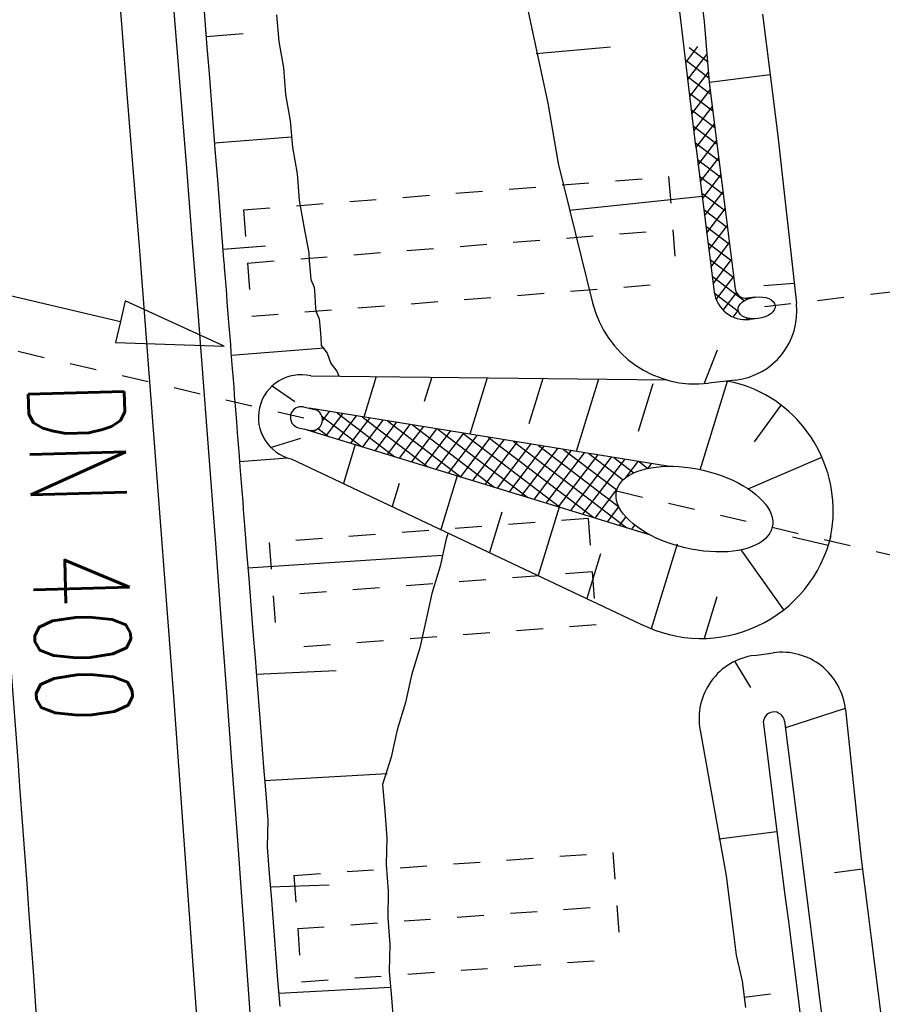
# Model space of a CAD drawing. Extents: x 447693 to 448165, y 439527 to 440695.
# Tile 10 of 88: x 447914 to 447930, y 439650 to 439669. Entities that reach past the tile are written whole.
import ezdxf

# ---------------------------------------------------------------- set-up
doc = ezdxf.new("R2010")
doc.units = 0
doc.header["$LTSCALE"] = 2
doc.header["$MEASUREMENT"] = 0
for name, pattern in [('ACAD_ISO05W100', [0.5, 0.25, -0.25]), ('AUSGEZOGEN', [0]), ('PUNKTX2', [0.5, 0.25, -0.25]), ('STRICHLINIEX2', [0.5, 0.25, -0.25])]:
    doc.linetypes.add(name, pattern=pattern)
doc.layers.get('0').update_dxf_attribs({"linetype": 'AUSGEZOGEN'})
for name, color, linetype in [('DB-Durchlässe', 15, 'CONTINUOUS'), ('DB-GRABEN', 15, 'AUSGEZOGEN'), ('DB-HZV-Stützscheiben', 15, 'CONTINUOUS'), ('DB-Wegboeschungen', 15, 'CONTINUOUS'), ('DB-Wegdurchlässe', 15, 'CONTINUOUS'), ('DB-Wege', 15, 'CONTINUOUS'), ('FBRTOP', 250, 'AUSGEZOGEN')]:
    doc.layers.add(name, color=color, linetype=linetype)
doc.styles.add('ROMANS', font='romans.shx', dxfattribs={"width": 0.8})

# ---------------------------------------------------------------- blocks, each defined once
blk = doc.blocks.new('*X391')
at = {"color": 0, "linetype": 'ByBlock'}
for p, q in [((57840.08882031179, -132760.5440485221), (58376.72935594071, -132223.9035128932)), ((58362.21671803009, -132184.1646739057), (58338.36456382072, -132160.3125196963)), ((58733.68185233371, -132237.4317566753), (58707.81245039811, -132211.5623547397)), ((58708.16734016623, -132210.6635802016), (58738.02536077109, -132180.8055595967)), ((53531.81605127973, -132295.8460445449), (53537.36177962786, -132290.3003161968)), ((53531.81605127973, -132614.0440960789), (53839.61266429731, -132306.2474830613)), ((54122.00307255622, -132716.921801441), (53704.18331807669, -132299.1020469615)), ((53753.23752472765, -132710.8206741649), (54141.86354896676, -132322.1946499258)), ((54445.55419073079, -132722.2748680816), (54040.10505640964, -132316.8257337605)), ((54066.25675685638, -132715.9994935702), (54453.12860518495, -132329.1276452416)), ((54769.10530890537, -132727.6279347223), (54369.83303914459, -132328.3556649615)), ((54379.27598898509, -132721.1783129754), (54768.40468942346, -132332.049612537)), ((55092.65642707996, -132732.9810013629), (54691.0077260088, -132331.3323002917)), ((54692.29522111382, -132726.3571323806), (55083.680773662, -132334.9715798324)), ((55005.31445324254, -132731.5359517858), (55398.95685790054, -132337.8935471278)), ((55415.95070175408, -132738.0772245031), (55012.182412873, -132334.308935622)), ((55318.33368537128, -132736.714771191), (55714.23294213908, -132340.8155144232)), ((55737.12538861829, -132741.0538598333), (55333.35709973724, -132337.2855709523)), ((55633.15623064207, -132740.0902774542), (56029.50902637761, -132343.7374817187)), ((56058.3000754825, -132744.0304951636), (55654.53178660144, -132340.2622062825)), ((55948.43231488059, -132743.0122447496), (56344.78511061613, -132346.6594490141)), ((56379.47476234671, -132747.0071304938), (55975.70647346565, -132343.2388416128)), ((56263.70839911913, -132745.934212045), (56660.06119485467, -132349.5814163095)), ((56700.64944921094, -132749.9837658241), (56296.88116032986, -132346.2154769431)), ((56578.98448335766, -132748.8561793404), (56975.33727909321, -132352.5033836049)), ((57021.82413607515, -132752.9604011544), (56618.05584719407, -132349.1921122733)), ((56894.2605675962, -132751.7781466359), (57290.61336333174, -132355.4253509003)), ((57342.99882293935, -132755.9370364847), (56939.23053405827, -132352.1687476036)), ((57209.53665183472, -132754.7001139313), (57605.88944757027, -132358.3473181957)), ((57664.17350980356, -132758.9136718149), (57260.40522092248, -132355.1453829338)), ((57524.81273607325, -132757.6220812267), (57921.16553180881, -132361.2692854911)), ((57985.34819666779, -132761.8903071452), (57581.57990778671, -132358.1220182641)), ((58286.37439063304, -132744.7184495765), (57902.75459465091, -132361.0986535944)), ((58155.80495558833, -132763.0259647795), (58554.6696904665, -132364.1612299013)), ((58501.04821759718, -132641.1942250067), (58209.87406745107, -132350.0200748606)), ((58651.74501836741, -132473.692974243), (58543.22079228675, -132365.1687481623)), ((53798.45195438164, -132711.5687348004), (53531.81605127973, -132444.9328316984))]:
    blk.add_line(p, q, dxfattribs=at)
blk = doc.blocks.new('*X396')
at = {"color": 0, "linetype": 'ByBlock'}
for p, q in [((61242.58695821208, -134131.016683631), (61255.75897088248, -134117.8446709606)), ((61255.27100533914, -134122.6248066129), (61247.50536772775, -134114.8591690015)), ((61103.33847635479, -134588.4632170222), (61250.61289411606, -134441.1887992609)), ((61250.23560385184, -134435.7874566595), (61173.24867968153, -134358.8005324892)), ((61360.40419108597, -134864.1540954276), (61098.99199163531, -134602.7418959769)), ((60964.08999449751, -135045.9097504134), (61297.46718643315, -134712.5325584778)), ((62342.54498649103, -134891.7007362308), (62275.86120071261, -134825.0169504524)), ((62442.96387749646, -134673.9215757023), (62426.99028793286, -134657.9479861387)), ((60407.09606706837, -136875.6958839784), (62301.00658145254, -134981.7853695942)), ((60824.84151264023, -135503.3562838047), (61399.33184498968, -134928.8659514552)), ((61940.86942246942, -135762.817378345), (61024.73530358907, -134846.6832594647)), ((62242.12609548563, -135109.4798967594), (62103.4267075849, -134970.7805088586)), ((60546.34454892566, -136418.2493505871), (61884.45867737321, -135080.1352221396)), ((60685.59303078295, -135960.8028171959), (61573.11647720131, -135073.2793707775)), ((61840.45053146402, -135980.5965388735), (60950.47861554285, -135090.6246229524)), ((62041.28831347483, -135545.0382178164), (61566.23975600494, -135069.9896603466)), ((62141.70720448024, -135327.2590572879), (61892.00657025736, -135077.5584230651)), ((61740.0316404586, -136198.3756994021), (60876.22192749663, -135334.5659864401)), ((60267.84758521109, -137333.1424173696), (62028.74156719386, -135572.2484353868)), ((61639.61274945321, -136416.1548599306), (60801.96523945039, -135578.5073499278)), ((61539.19385844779, -136633.9340204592), (60727.70855140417, -135822.4487134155)), ((61438.77496744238, -136851.7131809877), (60653.45186335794, -136066.3900769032)), ((60128.59910335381, -137790.5889507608), (61756.47655293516, -136162.7115011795)), ((61338.35607643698, -137069.4923415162), (60579.19517531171, -136310.331440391)), ((61237.93718543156, -137287.2715020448), (60504.93848726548, -136554.2728038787)), ((59989.35062149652, -138248.0354841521), (61484.21153867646, -136753.1745669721)), ((61137.51829442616, -137505.0506625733), (60430.68179921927, -136798.2141673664)), ((61037.09940342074, -137722.8298231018), (60356.42511117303, -137042.1555308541)), ((59850.10213963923, -138705.4820175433), (61211.94652441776, -137343.6376327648)), ((60936.68051241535, -137940.6089836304), (60282.16842312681, -137286.0968943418)), ((60836.26162140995, -138158.3881441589), (60207.91173508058, -137530.0382578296)), ((60735.84273040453, -138376.1673046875), (60133.65504703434, -137773.9796213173)), ((59710.85365778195, -139162.9285509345), (60939.68151015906, -137934.1006985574)), ((60635.42383939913, -138593.946465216), (60059.39835898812, -138017.920984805)), ((60535.0049483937, -138811.7256257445), (59985.1416709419, -138261.8623482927)), ((59571.60517592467, -139620.3750843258), (60667.41649590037, -138524.5637643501)), ((60434.58605738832, -139029.5047862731), (59910.88498289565, -138505.8037117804)), ((60334.16716638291, -139247.2839468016), (59836.62829484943, -138749.7450752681)), ((60233.7482753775, -139465.0631073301), (59762.37160680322, -138993.6864387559)), ((59432.35669406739, -140077.821617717), (60395.15148164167, -139115.0268301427)), ((60133.32938437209, -139682.8422678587), (59688.11491875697, -139237.6278022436)), ((60032.9104933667, -139900.6214283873), (59613.85823071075, -139481.5691657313)), ((59462.47681031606, -140365.8995530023), (60122.88646738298, -139705.4898959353)), ((59932.49160236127, -140118.4005889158), (59539.60154266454, -139725.5105292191)), ((59832.07271135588, -140336.1797494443), (59465.34485461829, -139969.4518927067)), ((59544.86301823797, -140367.1681078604), (59391.08816657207, -140213.3932561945)), ((59677.59275879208, -140468.9816560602), (59850.62145312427, -140295.952961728)), ((59293.10821221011, -140535.2681511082), (59299.21657031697, -140529.1597930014)), ((59325.38556221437, -140465.8887033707), (59316.83147852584, -140457.3346196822)), ((59731.65382035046, -140553.9589099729), (59695.71013108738, -140518.0152207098))]:
    blk.add_line(p, q, dxfattribs=at)

msp = doc.modelspace()

# ---------------------------------------------------------------- linework, layer by layer
at = {"layer": 'DB-Durchlässe', "linetype": 'STRICHLINIEX2'}
for p, q in [((447944.8938246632, 439665.2148304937), (447927.0169194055, 439663.1080553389)), ((447924.7387862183, 439659.7147225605), (447947.7104920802, 439654.3507369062))]:
    msp.add_line(p, q, dxfattribs=at)
at = {"layer": 'DB-Durchlässe', "linetype": 'Continuous'}
msp.add_ellipse((447927.3666299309, 439663.1492683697), major_axis=(0.347689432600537, 0.04391527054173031), ratio=0.5790446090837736, dxfattribs=at)
msp.add_ellipse((447926.1994928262, 439659.3736416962), major_axis=(-1.460706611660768, 0.3410808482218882), ratio=0.4983120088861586, start_param=3.141592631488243, end_param=9.42477793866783, dxfattribs=at)
at = {"layer": 'DB-GRABEN', "linetype": 'Continuous'}
for p, q in [((447926.2253421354, 439666.183048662), (447918.9209606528, 439727.6051363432)), ((447926.239473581, 439669.662255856), (447926.3835779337, 439668.5213415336)), ((447922.965486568, 439669.2487315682), (447923.2088046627, 439668.1203485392)), ((447927.4749132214, 439668.6591837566), (447927.6190174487, 439667.5182704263)), ((447926.3835779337, 439668.5213415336), (447926.4780842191, 439667.3741636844)), ((447923.2088046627, 439668.1203485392), (447923.452122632, 439666.9919665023)), ((447923.2338624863, 439667.9219587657), (447924.6290928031, 439668.0477381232)), ((447927.6190174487, 439667.5182704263), (447926.4780842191, 439667.3741636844)), ((447927.6190174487, 439667.5182704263), (447927.763131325, 439666.3772807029)), ((447926.4780842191, 439667.3741636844), (447926.6221980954, 439666.2331739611)), ((447923.452122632, 439666.9919665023), (447923.6458344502, 439665.857241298)), ((447926.6221980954, 439666.2331739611), (447926.9670023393, 439663.5032626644)), ((447927.763131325, 439666.3772807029), (447928.1132832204, 439663.2286813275)), ((447926.2253421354, 439666.183048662), (447926.5701463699, 439663.4531374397)), ((447923.6458344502, 439665.857241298), (447924.2915501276, 439663.2412621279)), ((447926.3443790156, 439665.2406005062), (447923.85782306, 439664.9769025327)), ((447928.0715029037, 439663.6043739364), (447927.5033327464, 439663.5610226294)), ((447927.3397258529, 439663.3474817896), (447927.1888336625, 439663.3296992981)), ((447927.3935340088, 439662.9510549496), (447927.2356403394, 439662.9324473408)), ((447926.3859874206, 439661.726386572), (447926.6343960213, 439662.3627184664)), ((447919.0030719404, 439661.8739237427), (447925.6790775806, 439661.7988639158)), ((447920.2301521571, 439661.860127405), (447919.9975202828, 439661.1004059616)), ((447921.2723950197, 439661.848409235), (447921.1331627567, 439661.3937091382)), ((447922.3146378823, 439661.836691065), (447921.9903407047, 439660.7776121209)), ((447923.3568807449, 439661.824972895), (447923.097121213, 439660.9766588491)), ((447924.3991236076, 439661.8132547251), (447923.9831611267, 439660.4548182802)), ((447926.9733989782, 439661.7939302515), (447926.4673505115, 439661.7342929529)), ((447918.2804793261, 439661.684509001), (447918.7042380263, 439661.3914487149)), ((447925.4175168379, 439661.7236492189), (447925.1447557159, 439660.8328750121)), ((447926.8131521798, 439661.771020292), (447926.3025436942, 439660.1034920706)), ((447925.6970693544, 439660.1772021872), (447918.9741290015, 439661.2661732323)), ((447927.8226830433, 439661.3259114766), (447927.3192402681, 439660.63425614)), ((447925.3583751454, 439658.8939011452), (447918.8831740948, 439660.8766514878)), ((447918.2522027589, 439660.5324878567), (447918.8171274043, 439660.703641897)), ((447919.8393514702, 439660.5838635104), (447919.6160071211, 439659.8544729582)), ((447918.6392523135, 439660.3158367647), (447925.1979152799, 439657.2178947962)), ((447927.2090916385, 439659.7531604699), (447928.5917293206, 439660.3469867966)), ((447921.7517062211, 439659.9982875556), (447921.4433690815, 439658.991330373)), ((447920.6626084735, 439659.8569885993), (447920.5296881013, 439659.4229016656)), ((447923.664060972, 439659.4127116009), (447923.2707310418, 439658.1281877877)), ((447922.5886651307, 439659.3161598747), (447922.3570500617, 439658.5597590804)), ((447928.7101197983, 439658.6884608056), (447928.0426368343, 439658.8477837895)), ((447925.8774279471, 439658.7151631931), (447925.3919554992, 439657.1297234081)), ((447924.4414106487, 439658.5359140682), (447924.1844120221, 439657.6966164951)), ((447927.0705222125, 439658.6085014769), (447927.8724866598, 439657.4817590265)), ((447926.6207183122, 439657.7271358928), (447926.3822540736, 439656.9483673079)), ((447927.324838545, 439656.6308313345), (447927.6780887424, 439656.6787790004)), ((447927.2572146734, 439656.0273663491), (447926.9589060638, 439656.5196593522)), ((447927.6651454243, 439655.5669355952), (447927.6651543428, 439655.5669368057)), ((447929.0306196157, 439655.6353053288), (447927.9056753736, 439655.2734925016)), ((447929.0330168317, 439655.6141391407), (447929.3247854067, 439652.8160990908)), ((447927.4936218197, 439655.3436907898), (447927.7739539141, 439653.1242234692)), ((447927.8904777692, 439655.3938161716), (447928.170809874, 439653.1743487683)), ((447926.305053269, 439655.2300687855), (447926.7948935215, 439652.4965585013)), ((447927.7488960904, 439653.3226132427), (447926.6575796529, 439653.1847734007)), ((447927.7739539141, 439653.1242234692), (447927.8366130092, 439652.6281339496)), ((447928.170809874, 439653.1743487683), (447928.2334689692, 439652.6782592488)), ((447929.3247854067, 439652.8160990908), (447929.3874348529, 439652.3200859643)), ((447927.8366130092, 439652.6281339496), (447927.8992624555, 439652.1321208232)), ((447928.2334689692, 439652.6782592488), (447928.2961184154, 439652.1822461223)), ((447929.3498432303, 439652.6177093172), (447928.8263476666, 439652.5515886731)), ((447926.7948935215, 439652.4965585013), (447926.8575429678, 439652.0005453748)), ((447928.2961184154, 439652.1822461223), (447928.3587775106, 439651.6861566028)), ((447929.3874348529, 439652.3200859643), (447929.450093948, 439651.8239964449)), ((447926.8575429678, 439652.0005453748), (447926.9202020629, 439651.5044558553)), ((447927.8992624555, 439652.1321208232), (447927.9619215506, 439651.6360313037)), ((447929.450093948, 439651.8239964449), (447929.5127529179, 439651.3279079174)), ((447927.9619215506, 439651.6360313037), (447928.0245805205, 439651.1399427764)), ((447928.3587775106, 439651.6861566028), (447928.4214364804, 439651.1900680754)), ((447926.9202020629, 439651.5044558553), (447926.9828610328, 439651.0083673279)), ((447929.5127529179, 439651.3279079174), (447929.5754023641, 439650.831894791)), ((447928.0245805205, 439651.1399427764), (447928.0872299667, 439650.6439296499)), ((447928.4214364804, 439651.1900680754), (447928.4840859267, 439650.694054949)), ((447926.9828610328, 439651.0083673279), (447927.0951084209, 439650.5186187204)), ((447929.5754023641, 439650.831894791), (447929.6380614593, 439650.3358052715)), ((447927.0951084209, 439650.5186187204), (447927.1577675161, 439650.0225292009)), ((447928.0872299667, 439650.6439296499), (447928.1498890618, 439650.1478401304)), ((447928.4840859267, 439650.694054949), (447928.5467450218, 439650.1979654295)), ((447929.6380614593, 439650.3358052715), (447929.7007109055, 439649.8397921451)), ((447927.1327000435, 439650.2209953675), (447927.6287697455, 439650.28365196)), ((447928.1498890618, 439650.1478401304), (447928.2125385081, 439649.6518270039)), ((447928.5467450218, 439650.1979654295), (447928.6093944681, 439649.701952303))]:
    msp.add_line(p, q, dxfattribs=at)
for centre, major_axis, ratio, start_param, end_param in [((447927.1654169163, 439663.5283236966), (0.4242640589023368, 0.4242640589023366), 0.999999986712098, 2.481835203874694, 4.044298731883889), ((447927.1654258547, 439663.52832475), (0.1414213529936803, 0.1414213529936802), 0.9999999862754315, 2.481835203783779, 4.044298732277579), ((447926.2332724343, 439663.7205474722), (1.981762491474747, 0.2694761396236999), 0.9999999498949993, 3.248441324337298, 4.694547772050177), ((447926.8212482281, 439663.084995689), (0.9192387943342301, 0.9192387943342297), 0.9999999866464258, 4.044298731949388, 5.608540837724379), ((447918.821162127, 439661.0948802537), (0.5656854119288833, 0.5656854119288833), 0.9999999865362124, 0.5560043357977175, 3.69759698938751), ((447926.5094639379, 439659.7961422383), (1.414213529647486, 1.414213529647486), 0.999999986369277, 0.3601950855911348, 0.6368948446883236), ((447926.3032110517, 439659.3406647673), (2.47724547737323, 0.3365334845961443), 0.9999999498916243, -0.3644171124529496, 1.010569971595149), ((447926.3282236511, 439659.447783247), (2.477361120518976, 0.3356811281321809), 0.9999999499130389, 4.108565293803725, 5.919112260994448), ((447927.4862380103, 439655.4417350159), (0.8485281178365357, 0.8485281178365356), 0.999999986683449, 0.920306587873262, 2.533510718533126), ((447927.8394882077, 439655.4896826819), (0.8485281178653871, 0.848528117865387), 0.9999999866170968, 5.601687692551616, 7.203491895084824), ((447927.6920453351, 439655.3687528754), (0.1414213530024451, 0.141421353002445), 0.9999999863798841, 0.9203065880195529, 2.481835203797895), ((447927.6920542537, 439655.368754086), (0.1414213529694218, 0.1414213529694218), 0.9999999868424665, 5.623427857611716, 7.203491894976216)]:
    msp.add_ellipse(centre, major_axis=major_axis, ratio=ratio, start_param=start_param, end_param=end_param, dxfattribs=at)
at = {"layer": 'DB-HZV-Stützscheiben', "linetype": 'PUNKTX2'}
for p, q in [((447917.7402678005, 439664.9876992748), (447925.7158960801, 439665.6116807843)), ((447925.7158960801, 439665.6116807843), (447925.8718914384, 439663.6177738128)), ((447917.7402678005, 439664.9876992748), (447917.8962631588, 439662.9937923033)), ((447917.8962631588, 439662.9937923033), (447925.8718914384, 439663.6177738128)), ((447924.2087992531, 439659.1949312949), (447918.2256447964, 439658.7456403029)), ((447924.2087992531, 439659.1949312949), (447924.3585628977, 439657.2005465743)), ((447918.2256447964, 439658.7456403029), (447918.375408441, 439656.7512555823)), ((447924.3585628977, 439657.2005465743), (447918.375408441, 439656.7512555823)), ((447918.6877876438, 439652.5018077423), (447924.67231692, 439652.9323991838)), ((447924.67231692, 439652.9323991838), (447924.8158473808, 439650.93755619)), ((447918.6877876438, 439652.5018077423), (447918.8313181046, 439650.5069647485)), ((447918.8313181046, 439650.5069647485), (447924.8158473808, 439650.93755619))]:
    msp.add_line(p, q, dxfattribs=at)
at = {"layer": 'DB-HZV-Stützscheiben', "linetype": 'ACAD_ISO05W100'}
for p, q in [((447917.8182654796, 439663.990745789), (447925.7938937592, 439664.6147272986)), ((447924.2836810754, 439658.1977389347), (447918.3005266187, 439657.7484479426)), ((447918.7595528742, 439651.5043862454), (447924.7440821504, 439651.9349776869))]:
    msp.add_line(p, q, dxfattribs=at)
at = {"layer": 'DB-Wegboeschungen', "linetype": 'Continuous'}
for p, q in [((447916.9783555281, 439669.03824169), (447917.0175663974, 439668.5397514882)), ((447918.3634122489, 439668.6456147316), (447918.4026171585, 439668.1472002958)), ((447917.0175663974, 439668.5397514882), (447917.056771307, 439668.0413370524)), ((447917.0410905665, 439668.2406872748), (447917.7389509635, 439668.2955804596)), ((447918.4026171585, 439668.1472002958), (447918.4916841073, 439667.6526307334)), ((447917.056771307, 439668.0413370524), (447917.0959822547, 439667.5428458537)), ((447917.0959822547, 439667.5428458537), (447917.1351871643, 439667.0444314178)), ((447918.4916841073, 439667.6526307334), (447918.5308890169, 439667.1542162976)), ((447918.5308890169, 439667.1542162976), (447918.6199380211, 439666.6596453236)), ((447917.1351871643, 439667.0444314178), (447917.1743981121, 439666.545940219)), ((447918.6199380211, 439666.6596453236), (447918.6591488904, 439666.1611551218)), ((447917.1743981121, 439666.545940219), (447917.2136089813, 439666.0474500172)), ((447917.1979222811, 439666.2468760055), (447918.6434621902, 439666.3605811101)), ((447917.2136089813, 439666.0474500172), (447917.2528138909, 439665.5490355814)), ((447918.6591488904, 439666.1611551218), (447918.748210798, 439665.6666624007)), ((447918.748210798, 439665.6666624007), (447918.7874217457, 439665.1681712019)), ((447917.2528138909, 439665.5490355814), (447917.2920248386, 439665.0505443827)), ((447918.7874217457, 439665.1681712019), (447918.8764637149, 439664.6736769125)), ((447917.2920248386, 439665.0505443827), (447917.3312297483, 439664.5521299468)), ((447918.8764637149, 439664.6736769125), (447918.9655316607, 439664.1791074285)), ((447917.3312297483, 439664.5521299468), (447917.370440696, 439664.053638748)), ((447917.354759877, 439664.2529899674), (447918.1523153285, 439664.3157250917)), ((447917.370440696, 439664.053638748), (447917.3743593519, 439664.0038206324)), ((447917.3743593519, 439664.0038206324), (447917.3782840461, 439663.9539257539)), ((447918.9655316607, 439664.1791074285), (447918.9694503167, 439664.1292893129)), ((447918.9694503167, 439664.1292893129), (447918.9733750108, 439664.0793944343)), ((447918.9733750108, 439664.0793944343), (447918.9772937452, 439664.0295753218)), ((447918.9772937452, 439664.0295753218), (447918.9929744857, 439663.8302250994)), ((447917.3782840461, 439663.9539257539), (447917.3822027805, 439663.9041066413)), ((447917.3822027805, 439663.9041066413), (447917.397883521, 439663.7047564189)), ((447918.9929744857, 439663.8302250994), (447919.0047425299, 439663.6806172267)), ((447917.397883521, 439663.7047564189), (447917.4096515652, 439663.5551485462)), ((447919.0047425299, 439663.6806172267), (447919.0663416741, 439663.5350052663)), ((447917.4096515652, 439663.5551485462), (447917.4214136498, 439663.4056164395)), ((447919.0663416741, 439663.5350052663), (447919.0781037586, 439663.3854731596)), ((447917.4214136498, 439663.4056164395), (447917.4331757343, 439663.2560843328)), ((447919.0781037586, 439663.3854731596), (447919.0898658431, 439663.2359410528)), ((447917.4331757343, 439663.2560843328), (447917.4449378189, 439663.106552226)), ((447917.4449378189, 439663.106552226), (447917.4566999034, 439662.9570201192)), ((447919.0898658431, 439663.2359410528), (447919.1016279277, 439663.0864089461)), ((447919.1016279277, 439663.0864089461), (447919.1632280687, 439662.9407970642)), ((447917.4566999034, 439662.9570201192), (447917.4684619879, 439662.8074880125)), ((447919.1632280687, 439662.9407970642), (447919.1789088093, 439662.7414468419)), ((447917.4684619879, 439662.8074880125), (447917.4841427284, 439662.6081377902)), ((447919.1789088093, 439662.7414468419), (447919.1906708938, 439662.5919147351)), ((447917.4841427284, 439662.6081377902), (447917.495904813, 439662.4586056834)), ((447919.1906708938, 439662.5919147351), (447919.202438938, 439662.4423068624)), ((447917.495904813, 439662.4586056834), (447917.5076728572, 439662.3089978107)), ((447917.5115915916, 439662.2591786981), (447919.2562146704, 439662.3964094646)), ((447919.202438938, 439662.4423068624), (447919.3138950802, 439662.3006166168)), ((447917.5076728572, 439662.3089978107), (447917.5194349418, 439662.159465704)), ((447917.5194349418, 439662.159465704), (447917.5311970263, 439662.0099335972)), ((447919.3138950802, 439662.3006166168), (447919.3794328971, 439662.1051871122)), ((447917.5311970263, 439662.0099335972), (447917.5468777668, 439661.8105833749)), ((447919.3794328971, 439662.1051871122), (447919.4908889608, 439661.9634978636)), ((447917.5468777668, 439661.8105833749), (447917.5586398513, 439661.6610512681)), ((447919.4908889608, 439661.9634978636), (447919.5312951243, 439661.8679848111)), ((447917.5586398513, 439661.6610512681), (447917.5704019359, 439661.5115191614)), ((447917.5704019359, 439661.5115191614), (447917.5860887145, 439661.3120921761)), ((447917.5860887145, 439661.3120921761), (447917.597850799, 439661.1625600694)), ((447917.597850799, 439661.1625600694), (447917.6096128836, 439661.0130279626)), ((447917.6096128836, 439661.0130279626), (447917.6252936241, 439660.8136777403)), ((447917.6252936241, 439660.8136777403), (447917.6370557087, 439660.6641456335)), ((447917.6370557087, 439660.6641456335), (447917.6488237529, 439660.5145377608)), ((447917.6488237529, 439660.5145377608), (447917.6605858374, 439660.3650056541)), ((447917.6605858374, 439660.3650056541), (447917.6762666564, 439660.1656544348)), ((447917.6684232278, 439660.2653684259), (447918.5676731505, 439660.3361027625)), ((447917.6762666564, 439660.1656544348), (447917.6880287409, 439660.0161223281)), ((447917.6880287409, 439660.0161223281), (447917.699790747, 439659.8665912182)), ((447917.699790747, 439659.8665912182), (447917.7115528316, 439659.7170591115)), ((447917.7115528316, 439659.7170591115), (447917.7272396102, 439659.5176321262)), ((447917.7272396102, 439659.5176321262), (447917.7390016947, 439659.3681000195)), ((447917.7390016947, 439659.3681000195), (447917.7507637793, 439659.2185679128)), ((447917.7507637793, 439659.2185679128), (447917.7625258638, 439659.069035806)), ((447917.7625258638, 439659.069035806), (447917.8017367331, 439658.5705456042)), ((447921.579127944, 439658.9272055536), (447921.5441078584, 439658.8147904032)), ((447921.5441078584, 439658.8147904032), (447921.4337866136, 439658.3045381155)), ((447917.8017367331, 439658.5705456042), (447917.8409416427, 439658.0721311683)), ((447917.8252609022, 439658.2714813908), (447921.4679569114, 439658.5078858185)), ((447921.4337866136, 439658.3045381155), (447921.2736034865, 439657.7904389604)), ((447917.8409416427, 439658.0721311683), (447917.8801525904, 439657.5736399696)), ((447921.2736034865, 439657.7904389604), (447921.1632822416, 439657.2801866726)), ((447917.8801525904, 439657.5736399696), (447917.9193575, 439657.0752255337)), ((447921.1632822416, 439657.2801866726), (447921.0529550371, 439656.7700101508)), ((447917.9193575, 439657.0752255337), (447917.9585684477, 439656.576734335)), ((447921.0529550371, 439656.7700101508), (447920.8927768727, 439656.2558351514)), ((447917.9585684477, 439656.576734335), (447917.997779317, 439656.0782441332)), ((447917.9820926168, 439656.2776701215), (447919.4814081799, 439656.3454788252)), ((447920.8927768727, 439656.2558351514), (447920.7824566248, 439655.745582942)), ((447917.997779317, 439656.0782441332), (447918.0409089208, 439655.5299348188)), ((447920.7824566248, 439655.745582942), (447920.6222725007, 439655.2314837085)), ((447918.0409089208, 439655.5299348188), (447918.0801139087, 439655.031519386)), ((447920.6222725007, 439655.2314837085), (447920.5119512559, 439654.7212314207)), ((447918.0801139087, 439655.031519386), (447918.119324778, 439654.5330291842)), ((447920.5119512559, 439654.7212314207), (447920.3517670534, 439654.2071331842)), ((447918.119324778, 439654.5330291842), (447918.1585296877, 439654.0346147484)), ((447918.1389302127, 439654.2837840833), (447920.4357813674, 439654.4143253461)), ((447918.1585296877, 439654.0346147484), (447918.1977406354, 439653.5361235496)), ((447920.3517670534, 439654.2071331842), (447920.3909780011, 439653.7086419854)), ((447920.3909780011, 439653.7086419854), (447920.4301888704, 439653.2101517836)), ((447918.1977406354, 439653.5361235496), (447918.1871144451, 439653.0337132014)), ((447920.4301888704, 439653.2101517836), (447920.4195378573, 439652.7078147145)), ((447918.1871144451, 439653.0337132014), (447918.2263194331, 439652.5352977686)), ((447920.4195378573, 439652.7078147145), (447920.4587487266, 439652.2093245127)), ((447918.2263194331, 439652.5352977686), (447918.2655303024, 439652.0368075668)), ((447918.2459248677, 439652.2860526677), (447919.3464622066, 439652.32249377)), ((447920.4587487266, 439652.2093245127), (447920.4481155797, 439651.706989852)), ((447918.2655303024, 439652.0368075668), (447918.304735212, 439651.5383931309)), ((447920.4481155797, 439651.706989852), (447920.4873265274, 439651.2084986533)), ((447918.304735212, 439651.5383931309), (447918.3439461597, 439651.0399019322)), ((447920.4873265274, 439651.2084986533), (447920.4767003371, 439650.706088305)), ((447918.3439461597, 439651.0399019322), (447918.383157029, 439650.5414117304)), ((447920.4767003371, 439650.706088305), (447920.5159053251, 439650.2076728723)), ((447918.383157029, 439650.5414117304), (447918.422362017, 439650.0429962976)), ((447918.402756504, 439650.2922423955), (447920.5002245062, 439650.4070240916)), ((447920.5159053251, 439650.2076728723), (447920.5551161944, 439649.7091826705))]:
    msp.add_line(p, q, dxfattribs=at)
at = {"layer": 'DB-Wegdurchlässe', "linetype": 'Continuous'}
for p, q in [((447911.5408311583, 439663.8096410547), (447915.434004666, 439662.8913820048)), ((447911.5408311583, 439663.8096410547), (447915.434004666, 439662.8913820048)), ((447915.5258305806, 439663.280699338), (447915.4340046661, 439662.8913820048)), ((447915.5258305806, 439663.280699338), (447915.4340046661, 439662.8913820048)), ((447917.3805914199, 439662.4322524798), (447915.5258305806, 439663.280699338)), ((447917.3805914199, 439662.4322524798), (447915.5258305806, 439663.280699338)), ((447915.434004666, 439662.8913820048), (447915.3421787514, 439662.5020646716)), ((447915.434004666, 439662.8913820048), (447915.3421787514, 439662.5020646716)), ((447915.3421787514, 439662.5020646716), (447917.3805914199, 439662.4322524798)), ((447915.3421787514, 439662.5020646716), (447917.3805914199, 439662.4322524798)), ((447918.8683395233, 439661.2908755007), (447919.071509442, 439661.243434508)), ((447918.8683395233, 439661.2908755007), (447919.071509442, 439661.243434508)), ((447918.7756846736, 439660.9001193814), (447918.9805545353, 439660.8539127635)), ((447918.7756846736, 439660.9001193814), (447918.9805545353, 439660.8539127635))]:
    msp.add_line(p, q, dxfattribs=at)
at = {"layer": 'DB-Wegdurchlässe', "linetype": 'STRICHLINIEX2'}
msp.add_line((447909.6235803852, 439663.2441838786), (447919.2207928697, 439661.0031961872), dxfattribs=at)
at = {"layer": 'DB-Wegdurchlässe', "linetype": 'Continuous'}
for centre, major_axis, ratio, start_param, end_param in [((447918.821162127, 439661.0948802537), (0.141421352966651, 0.141421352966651), 0.9999999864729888, 0.5560043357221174, 3.69759698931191), ((447918.821162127, 439661.0948802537), (0.141421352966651, 0.141421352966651), 0.9999999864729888, 0.5560043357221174, 3.69759698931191), ((447919.0260319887, 439661.0486736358), (0.1414213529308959, 0.1414213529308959), 0.9999999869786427, 3.697596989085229, 6.839189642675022), ((447919.0260319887, 439661.0486736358), (0.1414213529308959, 0.1414213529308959), 0.9999999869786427, 3.697596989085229, 6.839189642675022)]:
    msp.add_ellipse(centre, major_axis=major_axis, ratio=ratio, start_param=start_param, end_param=end_param, dxfattribs=at)
at = {"layer": 'DB-Wege', "linetype": 'Continuous'}
for major_axis, ratio, start_param, end_param in [((1984.304481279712, 269.3361057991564), 0.999999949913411, -0.06578226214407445, 0.02346665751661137), ((1983.312531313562, 269.2092410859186), 0.9999999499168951, -0.06578611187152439, 0.02346280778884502), ((1980.324785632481, 268.916261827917), 0.9999999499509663, -0.06584192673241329, -0.04729621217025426)]:
    msp.add_ellipse((445920.4055435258, 439507.9567992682), major_axis=major_axis, ratio=ratio, start_param=start_param, end_param=end_param, dxfattribs=at)
at = {"layer": 'FBRTOP'}
for points in [[(447863.7567803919, 440675.1221311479, 8.153809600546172e-07), (447863.9102934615, 440674.157406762, -7.319801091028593e-07), (447871.7677728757, 440624.7785361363), (447883.5537788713, 440550.7104984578, -4.969545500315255e-06), (447893.3747935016, 440488.9869065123, 5.669417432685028e-06), (447903.1958081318, 440427.2633145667, 9.293187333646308e-07), (447911.0532905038, 440377.8844253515, -8.346839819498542e-07), (447918.9107728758, 440328.5055361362), (447930.6967788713, 440254.4374984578, -2.12701612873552e-06), (447938.5537869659, 440205.0589475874, 1.52937549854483e-06), (447946.4107950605, 440155.6803967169), (447958.1967844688, 440081.6114632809), (447966.0537908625, 440032.2334230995, 1.045951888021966e-06), (447971.9467876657, 439995.1989431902, -6.838175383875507e-07), (447977.8397844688, 439958.1644632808, -4.852402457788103e-06), (447983.7322992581, 439921.1303703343, 4.647719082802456e-06), (447989.6248140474, 439884.0962773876, 3.844027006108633e-06), (447997.4822913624, 439834.7179199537, -2.56855412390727e-06), (448005.3397686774, 439785.3395625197, -4.106708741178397e-07), (448016.7989349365, 439713.3245239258, -5.750199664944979e-07), (448024.9827870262, 439661.8924472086, -1.077376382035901e-06), (448032.8397931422, 439612.5134087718, 1.695885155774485e-06), (448040.6967992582, 439563.134370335), (448042.1147122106, 439554.2236307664, -1.918831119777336e-06)], [(447926.4819841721, 440062.9708927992), (447932.2293151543, 440026.8512912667, 1.045953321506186e-06), (447938.1223185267, 439989.8167700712), (447944.015321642, 439952.7822504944, -4.852409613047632e-06), (447949.9078060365, 439915.748348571, 4.647708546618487e-06), (447955.8002919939, 439878.7144368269, 3.844026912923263e-06), (447963.6578152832, 439829.335790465, -2.568543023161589e-06), (447971.5153374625, 439779.9571510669), (447982.9745187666, 439707.9420065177), (447991.1583189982, 439656.5102671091, -1.077378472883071e-06), (447999.0153126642, 439607.1313069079, 1.695877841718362e-06), (448006.8723067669, 439557.7523439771), (448008.2902432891, 439548.8414562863, -1.889155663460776e-06)]]:
    msp.add_lwpolyline(points, format="xyb", dxfattribs=at)
at = {"layer": 'FBRTOP', "const_width": 0.5}
for points in [[(447874.057, 440515.262, 0.001447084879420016), (447878.5611521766, 440486.6297831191, 5.66941713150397e-06), (447888.3821538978, 440424.906272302, 9.293158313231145e-07), (447896.239651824, 440375.5272853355, -8.346795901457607e-07), (447904.0971497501, 440326.148298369), (447915.8831504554, 440252.0802939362, -2.127020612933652e-06), (447923.7401514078, 440202.7017879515, 1.529375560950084e-06), (447931.5971523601, 440153.3232819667), (447943.383151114, 440079.2542897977), (447951.2401518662, 440029.8762850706, 1.04595343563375e-06), (447957.1331514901, 439992.8417874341, -6.838203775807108e-07), (447963.026151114, 439955.8072897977, -4.852405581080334e-06), (447968.9186528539, 439918.7732788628, 4.647714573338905e-06), (447974.8111545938, 439881.7392679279, 3.844027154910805e-06), (447982.6686519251, 439832.3607847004, -2.568549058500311e-06), (447990.5261492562, 439782.9823014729, -4.666452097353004e-07), (448001.9853134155, 439710.9672241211, -6.533977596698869e-07), (448010.1691514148, 439659.5352879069, -1.077376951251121e-06), (448018.0261521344, 439610.1562833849, 1.695882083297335e-06), (448025.8831528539, 439560.777278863), (448027.3010761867, 439551.8664740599, -1.875613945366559e-06)], [(447869.981, 440514.593, -0.002286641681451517), (447874.6108478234, 440486.0012168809, 5.669416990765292e-06), (447884.4318461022, 440424.277727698, 9.293149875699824e-07), (447892.2893481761, 440374.8987146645, -8.346783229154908e-07), (447900.14685025, 440325.519701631), (447911.9328495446, 440251.4517060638, -2.127022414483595e-06), (447919.7898485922, 440202.0732120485, 1.529375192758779e-06), (447927.64684764, 440152.6947180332), (447939.432848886, 440078.6257102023), (447947.2898481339, 440029.2477149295, 1.045952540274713e-06), (447953.18284851, 439992.2132125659, -6.838204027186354e-07), (447959.075848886, 439955.1787102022, -4.852406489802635e-06), (447964.9683471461, 439918.1447211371, 4.647713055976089e-06), (447970.8608454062, 439881.110732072, 3.844027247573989e-06), (447978.7183480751, 439831.7322152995, -2.568547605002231e-06), (447986.5758507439, 439782.353698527, -4.186408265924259e-07), (447998.0350265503, 439710.3385925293, -5.861820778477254e-07), (448006.2188485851, 439658.9067120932, -1.077377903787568e-06), (448014.0758478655, 439609.5277166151, 1.695880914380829e-06), (448021.9328471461, 439560.148721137), (448023.3507732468, 439551.237898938, -1.899403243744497e-06)]]:
    msp.add_lwpolyline(points, format="xyb", dxfattribs=at)

# ---------------------------------------------------------------- block references
at = {"layer": 'DB-GRABEN', "linetype": 'Continuous', "xscale": 0.0009999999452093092, "yscale": 0.000999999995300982, "zscale": 0.001, "rotation": 277.7296829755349}
for name in ['*X391', '*X396']:
    msp.add_blockref(name, (448050.3082438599, 439738.9142406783), dxfattribs=at)

# ---------------------------------------------------------------- texts
at = {"layer": 'DB-Wegdurchlässe', "linetype": 'Continuous', "style": 'ROMANS', "oblique": 3.298213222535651e-06, "width": 0.7}
msp.add_text('DN 400', height=1.8, rotation=271.5178258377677, dxfattribs=at).set_placement((447913.7011148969, 439661.7478718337))

doc.saveas('drawing.dxf')
